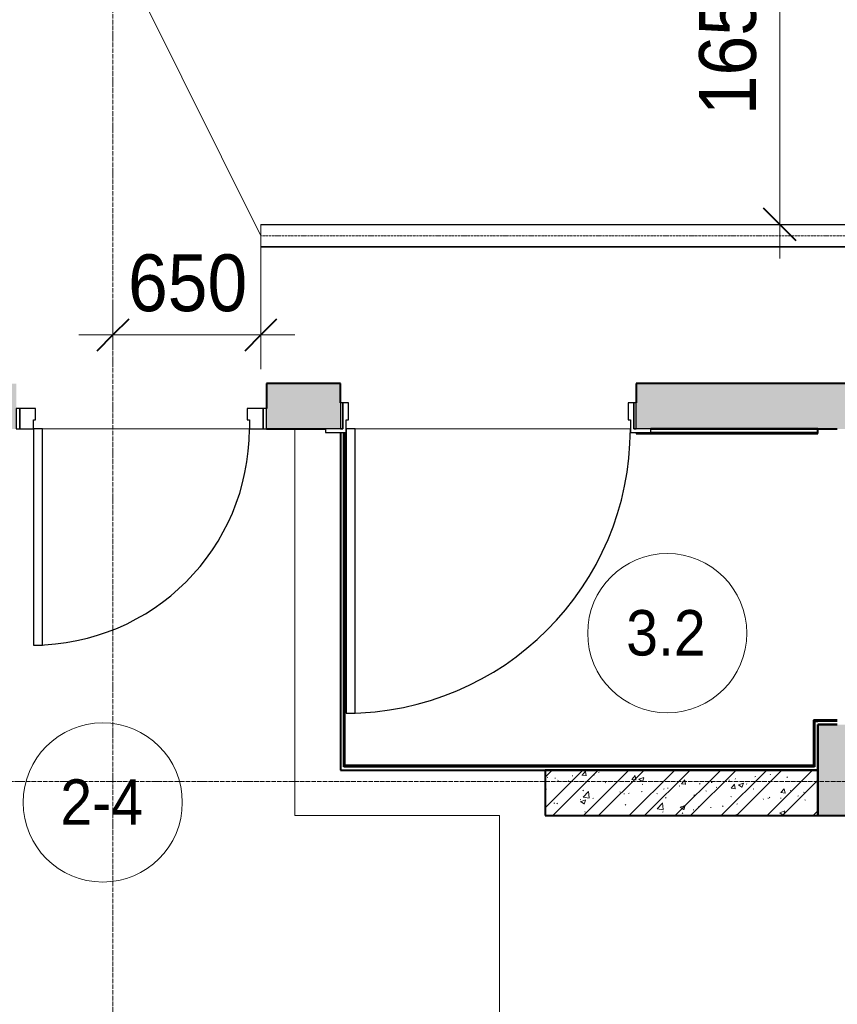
# Model space of a CAD drawing. Header units: millimetres. Extents: x 108703 to 201767, y 7718 to 232073.
# Tile 9 of 43: x 114740 to 118335, y 21220 to 25550. Entities that reach past the tile are written whole.
import ezdxf

# ---------------------------------------------------------------- set-up
doc = ezdxf.new("R2010")
doc.units = ezdxf.units.MM
for name, pattern in [('ADSK_Линия сетки', [25, 20, -2.5, 0, -2.5]), ('Линия сетки', [25, 20, -2.5, 0, -2.5]), ('Осевая', [14, 10, -2, 0, -2])]:
    doc.linetypes.add(name, pattern=pattern)
for name, color, linetype, lineweight in [('Двери', 7, 'Continuous', 18), ('Кабельные лотки', 7, 'Continuous', 18), ('Каркас_Импост', 7, 'Continuous', 30), ('Марки кабельных лотков', 7, 'Continuous', 20), ('Марки помещений', 7, 'Continuous', 20), ('Монтажный зазор', 7, 'Continuous', 30), ('Осевая линия', 7, 'Осевая', 18), ('Оси', 7, 'Continuous', 9), ('Панель', 7, 'Continuous', 30), ('Перекрытия', 7, 'Continuous', 18), ('Размеры', 7, 'Continuous', 9), ('Размеры-100', 7, 'Continuous', 9), ('Стены разрез', 7, 'Continuous', 40), ('Стены штриховка', 7, 'Continuous', 40)]:
    doc.layers.add(name, color=color, linetype=linetype, lineweight=lineweight)
doc.styles.add('Arial', font='arial.ttf', dxfattribs={"width": 0.9, "height": 250})
doc.styles.add('Arial_3', font='arial.ttf', dxfattribs={"width": 0.9, "height": 200})
doc.dimstyles.new('Основной_2_5_мм', dxfattribs={"dimscale": 304.8, "dimtxt": 255.06485, "dimasz": 0.463911, "dimexe": 0.492126, "dimexo": 0.492126, "dimgap": 0.098425, "dimtad": 1, "dimdec": 0, "dimdsep": 46, "dimtxsty": 'Arial', "dimblk1": 'OBLIQUE', "dimblk2": 'OBLIQUE', "dimsah": 1, "dimcen": 0.09, "dimdle": 0.492126, "dimazin": 2, "dimtfac": 1, "dimtdec": 4, "dimtix": 1, "dimtmove": 0, "dimatfit": 3, "dimfxl": 1, "dimtvp": 1, "dimtolj": 1, "dimtzin": 0, "dimlwd": 20, "dimlwe": 20, "dimarcsym": 2})

# ---------------------------------------------------------------- blocks, each defined once
blk = doc.blocks.new('101_Дверь_Однопольная - _НЧ_Мет_900х2100_Квартира_Л-3835037-МКСС_К4_L25_84_600_')
at = {"layer": 'Каркас_Импост', "color": 253, "true_color": 0xaaaaaa}
for p, q in [((-475, 100), (-535, 100)), ((-535, 100), (-535, 10)), ((-475, 60), (-475, 100)), ((535, 100), (475, 100)), ((475, 100), (475, 60)), ((535, 10), (535, 100)), ((-465, 60), (-475, 60)), ((-465, 10), (-465, 60)), ((475, 60), (465, 60)), ((465, 60), (465, 10)), ((-535, 10), (-465, 10)), ((465, 10), (535, 10))]:
    blk.add_line(p, q, dxfattribs=at)
at = {"layer": 'Монтажный зазор', "color": 253, "true_color": 0xaaaaaa}
for p, q in [((-535, 100), (-550, 100)), ((-550, 100), (-550, 10)), ((-535, 10), (-535, 100)), ((550, 100), (535, 100)), ((535, 100), (535, 10)), ((550, 10), (550, 100)), ((-550, 10), (-535, 10)), ((535, 10), (550, 10))]:
    blk.add_line(p, q, dxfattribs=at)
at = {"layer": 'Панель', "color": 253, "true_color": 0xaaaaaa}
for p, q in [((475, 1050), (435, 1050)), ((435, 1050), (435, 100)), ((475, 100), (475, 1050)), ((435, 100), (475, 100))]:
    blk.add_line(p, q, dxfattribs=at)
blk.add_arc((475, 100), 950, 90, 180, dxfattribs=at)
blk = doc.blocks.new('101_Дверь_Однопольная - _НЧ_Мет_1200х2100_ЛК_По дизайн-проекту_угловая коробка_EI60_Л-3835025-МКСС_К4_L25_84_600_')
at = {"layer": 'Каркас_Импост', "color": 253, "true_color": 0xaaaaaa}
for p, q in [((-625, 115), (-715, 115)), ((-715, 115), (-715, 100)), ((-715, 100), (-640, 100)), ((-640, 100), (-640, -15)), ((-625, 60), (-625, 115)), ((715, 115), (625, 115)), ((625, 115), (625, 60)), ((640, -15), (640, 100)), ((640, 100), (715, 100)), ((715, 100), (715, 115)), ((-615, 60), (-625, 60)), ((-615, -15), (-615, 60)), ((625, 60), (615, 60)), ((615, 60), (615, -15)), ((-640, -15), (-615, -15)), ((615, -15), (640, -15))]:
    blk.add_line(p, q, dxfattribs=at)
at = {"layer": 'Монтажный зазор', "color": 253, "true_color": 0xaaaaaa}
for p, q in [((-640, 100), (-650, 100)), ((-650, 100), (-650, -15)), ((-640, -15), (-640, 100)), ((650, 100), (640, 100)), ((640, 100), (640, -15)), ((650, -15), (650, 100)), ((-650, -15), (-640, -15)), ((640, -15), (650, -15))]:
    blk.add_line(p, q, dxfattribs=at)
at = {"layer": 'Панель', "color": 253, "true_color": 0xaaaaaa}
for p, q in [((625, 1350), (585, 1350)), ((585, 1350), (585, 100)), ((625, 100), (625, 1350)), ((585, 100), (625, 100))]:
    blk.add_line(p, q, dxfattribs=at)
blk.add_arc((625, 100), 1250, 90, 180, dxfattribs=at)
blk = doc.blocks.new('135_SLK_K4_AR_rvt-1-МКСС_К4_L25_84_600_')
at = {"layer": 'Стены разрез', "lineweight": 18, "true_color": 0xcbcbcb}
h = blk.add_hatch(color=9, dxfattribs=at)
h.paths.add_polyline_path([(116050, 23750), (116050, 23950), (115824.8, 23950), (115824.8, 23750)])
h.paths.add_polyline_path([(114724.8, 23750), (114724.8, 23950), (114450, 23950), (114450, 23750)])
h = blk.add_hatch(color=9, dxfattribs=at)
h.paths.add_polyline_path([(116050, 23750), (116150, 23750), (116150, 23950), (116050, 23950)])
h.paths.add_polyline_path([(117515, 23750), (118450, 23750), (118450, 23950), (117450, 23950), (117450, 23750)])
blk.add_hatch(color=9, dxfattribs=at).paths.add_polyline_path([(118362.1, 22050), (118450, 22050), (118450, 22450), (118250, 22450), (118250, 22050), (118335, 22050)])
at = {"layer": 'Стены разрез', "lineweight": 9, "true_color": 0xaaaaaa}
h = blk.add_hatch(dxfattribs=at)
h.set_pattern_fill('FP_1', color=253, style=0, pattern_type=2)
h.set_pattern_definition([(50, (0, 0), (218.62117, -19.1268), [22.86, -251.46]), (355, (0, 0), (-42.29187, 229.2684), [18.288, -201.168]), (100.451, (18.22, -1.6), (176.33107, 210.13963), [19.428, -213.708]), (46.184, (0, 60.96), (325.29495, -50.45164), [34.29, -377.19]), (96.636, (27.1, 56.76), (284.883, 296.91266), [29.142, -320.562]), (351.184, (0, 60.96), (284.8858, 296.9107), [27.432, -301.752]), (21, (30.48, 45.72), (181.93753, -122.71832), [22.86, -251.46]), (326, (30.48, 45.72), (74.16223, 221.0262), [18.288, -201.168]), (71.451, (45.64, 35.5), (256.10035, 98.30526), [19.428, -213.708]), (37.5, (0, 0), (3.70639, 101.465895), [3.353, -195.377, 3.353, -200.863, -201.93]), (37.5, (0, 0), (3.70639, 101.465895), [-402.946, 3.353, -198.577]), (7.5, (0, 0), (80.18358, 120.21653), [3.353, -113.081, 3.353, -190.805, -76.962]), (7.5, (0, 0), (80.18358, 120.21653), [-310.591, 3.353, -73.609]), (327.5, (-67.97, 0), (162.708646, -6.87497), [3.353, -72.847, 3.353, -234.391, -315.468]), (327.5, (-67.97, 0), (162.708646, -6.87497), [-313.944, 3.353, -312.115]), (317.5, (-98.45, 0), (177.75468, 30.51183), [3.353, -95.707, 3.353, -154.534, -224.028]), (317.5, (-98.45, 0), (177.75468, 30.51183), [-256.946, 3.353, -220.675])])
h.paths.add_polyline_path([(118250, 22050), (118250, 22250), (117050, 22250), (117050, 22050)])
h = blk.add_hatch(dxfattribs=at)
h.set_pattern_fill('FP_2', color=253, style=0, pattern_type=2)
h.set_pattern_definition([(45, (0, 0), (-101.02788, 101.02788), []), (45, (67.35, 0), (-101.02788, 101.02788), [])])
h.paths.add_polyline_path([(118250, 22050), (118250, 22250), (117050, 22250), (117050, 22050)])
at = {"layer": 'Перекрытия', "color": 253, "true_color": 0xaaaaaa}
for p, q in [((115749.8, 23750), (114839.8, 23750)), ((114839.8, 23750), (115749.8, 23750)), ((115949.8, 22050), (115949.8, 23750)), ((117425, 23750), (116215, 23750)), ((116215, 23750), (117425, 23750)), ((116849.8, 22050), (115949.8, 22050)), ((116849.8, 20850), (116849.8, 22050))]:
    blk.add_line(p, q, dxfattribs=at)
at = {"layer": 'Стены разрез', "color": 253, "true_color": 0xaaaaaa}
for p, q in [((116050, 23950), (115824.8, 23950)), ((115824.8, 23950), (115824.8, 23840)), ((116150, 23950), (116050, 23950)), ((116150, 23865), (116150, 23950)), ((118450, 23950), (117450, 23950)), ((117450, 23950), (117450, 23865)), ((115824.8, 23750), (116050, 23750)), ((116050, 23750), (116085, 23750)), ((116150, 23735), (116150, 22250)), ((116170, 22270), (116170, 23735)), ((117450, 23735), (117450, 23730)), ((117450, 23730), (118250, 23730)), ((117515, 23750), (118335, 23750)), ((118250, 23750), (117515, 23750)), ((118250, 23730), (118250, 23750)), ((118235, 22470), (118230, 22470)), ((118230, 22470), (118230, 22270)), ((118250, 22470), (118235, 22470)), ((118335, 22470), (118250, 22470)), ((118250, 22450), (118250, 22050)), ((118335, 22450), (118250, 22450)), ((118250, 22270), (118250, 22450)), ((118250, 22450), (118335, 22450)), ((118230, 22270), (116170, 22270)), ((118250, 22265), (118250, 22270)), ((118250, 22250), (118250, 22265)), ((116150, 22250), (116165, 22250)), ((116165, 22250), (116170, 22250)), ((116170, 22250), (118250, 22250)), ((118250, 22250), (117050, 22250)), ((117050, 22250), (117050, 22050)), ((118250, 22050), (118250, 22250)), ((117050, 22050), (118250, 22050)), ((118250, 22050), (118450, 22050))]:
    blk.add_line(p, q, dxfattribs=at)
at = {"layer": 'Стены штриховка', "color": 253, "true_color": 0xaaaaaa}
for p, q in [((116165, 22265), (116165, 23735)), ((117515, 23735), (118250, 23735)), ((118235, 22465), (118235, 22270)), ((118235, 22465), (118250, 22465)), ((118335, 22465), (118250, 22465)), ((116170, 22265), (116165, 22265)), ((118235, 22265), (116170, 22265)), ((118235, 22270), (118235, 22265))]:
    blk.add_line(p, q, dxfattribs=at)
at = {"layer": 'Двери', "color": 253, "lineweight": 18, "true_color": 0xaaaaaa, "rotation": 180}
for name, p in [('101_Дверь_Однопольная - _НЧ_Мет_1200х2100_ЛК_По дизайн-проекту_угловая коробка_EI60_Л-3835025-МКСС_К4_L25_84_600_', (116800, 23850)), ('101_Дверь_Однопольная - _НЧ_Мет_900х2100_Квартира_Л-3835037-МКСС_К4_L25_84_600_', (115274.8, 23850))]:
    blk.add_blockref(name, p, dxfattribs=at)
blk = doc.blocks.new('050_Марка_Помещение - Номер-620969-МКСС_К4_L25_84_600_')
at = {"layer": 'Марки помещений'}
blk.add_circle((0, 0), 3.5, dxfattribs=at)
blk = doc.blocks.new('DIMBLOCK18-МКСС_К4_L25_84_600_')
at = {"layer": 'Размеры-100', "lineweight": 20, "transparency": 16777216}
for p, q in [((118081.8, 24500), (118081.8, 26450)), ((118081.8, 26300), (117931.8, 26300)), ((118081.8, 26300), (118131.8, 26300)), ((118081.8, 24650), (117931.8, 24650)), ((118081.8, 24650), (118131.8, 24650))]:
    blk.add_line(p, q, dxfattribs=at)
at = {"layer": 'Размеры-100', "lineweight": 40, "transparency": 16777216}
for p, q in [((118081.8, 26300), (118011.1, 26370.7)), ((118081.8, 26300), (118152.5, 26229.3)), ((118081.8, 24650), (118011.1, 24720.7)), ((118081.8, 24650), (118152.5, 24579.3))]:
    blk.add_line(p, q, dxfattribs=at)
at = {"layer": 'Размеры-100', "color": 0, "lineweight": 20, "transparency": 16777216, "insert": (117727.2, 25129.7), "char_height": 250, "width": 828.765, "attachment_point": 1, "rotation": 90, "line_spacing_factor": 0.941778, "style": 'Arial'}
blk.add_mtext('1650', dxfattribs=at)
blk = doc.blocks.new('_Oblique')
at = {"color": 0, "linetype": 'ByBlock', "lineweight": -2}
blk.add_line((-0.5, -0.5), (0.5, 0.5), dxfattribs=at)
blk = doc.blocks.new('DIMBLOCK22-МКСС_К4_L25_84_600_')
at = {"layer": 'Размеры-100', "lineweight": 20, "transparency": 16777216}
for p, q in [((115800, 24163.4), (115800, 24561.9)), ((115150, 24163.4), (115150, 24313.4)), ((115000, 24163.4), (115950, 24163.4)), ((115150, 24163.4), (115150, 24113.4)), ((115800, 24163.4), (115800, 24013.4))]:
    blk.add_line(p, q, dxfattribs=at)
at = {"layer": 'Размеры-100', "lineweight": 40, "transparency": 16777216}
for p, q in [((115150, 24163.4), (115220.7, 24234.1)), ((115800, 24163.4), (115870.7, 24234.1)), ((115150, 24163.4), (115079.3, 24092.7)), ((115800, 24163.4), (115729.3, 24092.7))]:
    blk.add_line(p, q, dxfattribs=at)
at = {"layer": 'Размеры-100', "color": 0, "lineweight": 20, "transparency": 16777216, "insert": (115216, 24518), "char_height": 250, "width": 621.573, "attachment_point": 1, "line_spacing_factor": 0.941778, "style": 'Arial'}
blk.add_mtext('650', dxfattribs=at)

msp = doc.modelspace()

# ---------------------------------------------------------------- linework, layer by layer
at = {"layer": 'Кабельные лотки', "color": 96, "true_color": 0x008000}
for p, q in [((115800, 24550), (115800, 24650)), ((119060.2, 24650), (115800, 24650)), ((119060.2, 24647.5), (115800, 24647.5)), ((119060.2, 24552.5), (115800, 24552.5)), ((119060.2, 24550), (115800, 24550))]:
    msp.add_line(p, q, dxfattribs=at)
at = {"layer": 'Марки кабельных лотков'}
msp.add_line((115800, 24600), (114973, 26262.6), dxfattribs=at)
at = {"layer": 'Осевая линия'}
msp.add_line((119060.2, 24600), (115800, 24600), dxfattribs=at)
at = {"layer": 'Оси', "linetype": 'Линия сетки'}
msp.add_line((115150, 12025.7), (115150, 33100), dxfattribs=at)
at = {"layer": 'Оси', "linetype": 'ADSK_Линия сетки'}
msp.add_line((136800, 22200), (109521, 22200), dxfattribs=at)

# ---------------------------------------------------------------- block references
at = {"lineweight": 5}
msp.add_blockref('135_SLK_K4_AR_rvt-1-МКСС_К4_L25_84_600_', (0, 0), dxfattribs=at)
at = {"layer": 'Марки помещений', "xscale": 99.99999999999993, "yscale": 99.99999999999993, "zscale": 99.99999999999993}
for p in [(117587.4, 22852.1), (115104.8, 22107.6)]:
    msp.add_blockref('050_Марка_Помещение - Номер-620969-МКСС_К4_L25_84_600_', p, dxfattribs=at)

# ---------------------------------------------------------------- texts
at = {"layer": 'Марки помещений', "lineweight": 9, "char_height": 200, "attachment_point": 1, "style": 'Arial_3'}
for s, insert, width in [('3.2', (117406.7, 22953.8), 432.911), ('2-4', (114918.3, 22209.3), 447.342)]:
    msp.add_mtext(s, dxfattribs=dict(at, insert=insert, width=width))

# ---------------------------------------------------------------- dimensions: what is measured, and where the dimension line sits
at = {"layer": 'Размеры', "lineweight": 20}
dim = msp.add_linear_dim(base=(118081.8, 26300), p1=(117981.8, 24650), p2=(117981.8, 26300), angle=90, dimstyle='Основной_2_5_мм', override={"dimpost": '<>', "dimfxl": 1650}, dxfattribs=at)
dim.commit()
dim.dimension.update_dxf_attribs({"geometry": 'DIMBLOCK18-МКСС_К4_L25_84_600_', "text_midpoint": (117924.1, 25475)})
dim = msp.add_linear_dim(base=(115800, 24163.4), p1=(115150, 24263.4), p2=(115800, 24711.9), dimstyle='Основной_2_5_мм', override={"dimpost": '<>', "dimfxl": 789.730457}, dxfattribs=at)
dim.commit()
dim.dimension.update_dxf_attribs({"geometry": 'DIMBLOCK22-МКСС_К4_L25_84_600_', "text_midpoint": (115475, 24321.1)})

doc.saveas('drawing.dxf')
